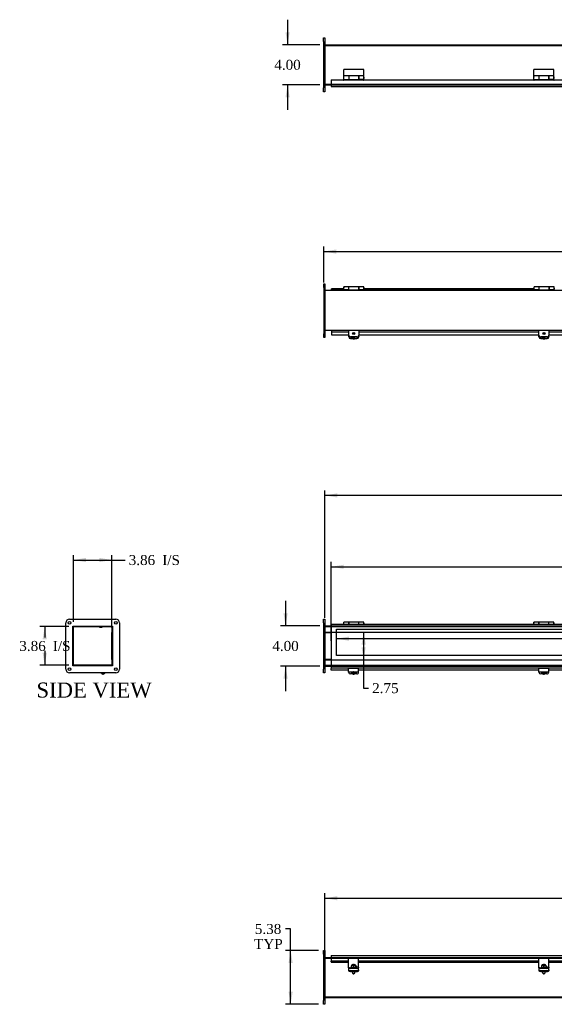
# Model space of a CAD drawing. Header units: inches. Extents: x 5 to 239, y 11 to 159.
# Tile 1 of 7: x 5 to 59, y 17 to 115. Entities that reach past the tile are written whole.
import ezdxf
from ezdxf.enums import TextEntityAlignment as Align
from ezdxf.lldxf.tags import DXFTag

# ---------------------------------------------------------------- set-up
doc = ezdxf.new("R2010")
doc.units = ezdxf.units.IN
doc.header["$MEASUREMENT"] = 0
for name, color, linetype in [('COM40176', 7, 'CONTINUOUS'), ('COM49238', 7, 'CONTINUOUS'), ('COM49239', 7, 'CONTINUOUS'), ('COM50014', 7, 'CONTINUOUS'), ('COM52631', 7, 'CONTINUOUS'), ('COM71012', 7, 'CONTINUOUS'), ('DEFAULT', 7, 'CONTINUOUS'), ('DV1_DEFAULT', 7, 'CONTINUOUS'), ('GSK11095', 7, 'CONTINUOUS'), ('HNG11000', 7, 'CONTINUOUS'), ('QLB30098', 7, 'CONTINUOUS'), ('SCS19419', 7, 'CONTINUOUS')]:
    doc.layers.add(name, color=color, linetype=linetype)
doc.styles.add('SEACAD_TIMES_NEW_ROMAN', font='times.ttf')
tags = doc.linetypes.add('HIDDEN2', pattern=[0.1875, 0.125, -0.0625]).pattern_tags.tags
tags[6:7] = [DXFTag(74, 4), DXFTag(75, 0), DXFTag(340, '0'), DXFTag(46, 0.0), DXFTag(50, 0.0), DXFTag(44, 0.0), DXFTag(45, 0.0)]
tags[4:5] = [DXFTag(74, 4), DXFTag(75, 0), DXFTag(340, '0'), DXFTag(46, 0.0), DXFTag(50, 0.0), DXFTag(44, 0.0), DXFTag(45, 0.0)]

# ---------------------------------------------------------------- blocks, each defined once
blk = doc.blocks.new('GDIMGGROUP')
at = {"layer": 'DEFAULT', "linetype": 'Continuous'}
for points in [[(31.733, 113.906), (31.942, 112.656), (32.15, 113.906)], [(31.733, 107.406), (32.15, 107.406), (31.942, 108.656)]]:
    blk.add_hatch(color=136, dxfattribs=at).paths.add_polyline_path(points)
at = {"layer": 'DEFAULT', "color": 136, "linetype": 'Continuous'}
for p, q in [((31.942, 115.156), (31.942, 112.656)), ((35.163, 112.656), (31.442, 112.656)), ((35.163, 108.656), (31.442, 108.656)), ((31.942, 108.656), (31.942, 106.156))]:
    blk.add_line(p, q, dxfattribs=at)
at = {"layer": 'DEFAULT', "color": 136, "linetype": 'Continuous', "style": 'SEACAD_TIMES_NEW_ROMAN'}
blk.add_text('4.00', height=1, dxfattribs=at).set_placement((30.615, 111.156), align=Align.TOP_LEFT)
blk = doc.blocks.new('GDIMGGROUP1')
at = {"layer": 'DEFAULT', "linetype": 'Continuous'}
for points in [[(31.533, 55.905), (31.742, 54.655), (31.95, 55.905)], [(31.533, 49.405), (31.95, 49.405), (31.742, 50.655)]]:
    blk.add_hatch(color=136, dxfattribs=at).paths.add_polyline_path(points)
at = {"layer": 'DEFAULT', "color": 136, "linetype": 'Continuous'}
for p, q in [((31.742, 57.155), (31.742, 54.655)), ((35.163, 54.655), (31.242, 54.655)), ((35.163, 50.655), (31.242, 50.655)), ((31.742, 50.655), (31.742, 48.155))]:
    blk.add_line(p, q, dxfattribs=at)
at = {"layer": 'DEFAULT', "color": 136, "linetype": 'Continuous', "style": 'SEACAD_TIMES_NEW_ROMAN'}
blk.add_text('4.00', height=1, dxfattribs=at).set_placement((30.415, 53.155), align=Align.TOP_LEFT)
blk = doc.blocks.new('GDIMGGROUP2')
at = {"layer": 'DEFAULT', "linetype": 'Continuous'}
blk.add_hatch(color=136, dxfattribs=at).paths.add_polyline_path([(36.913, 67.887), (35.663, 67.679), (36.913, 67.471)])
at = {"layer": 'DEFAULT', "color": 136, "linetype": 'Continuous'}
for p, q in [((35.663, 55.467), (35.663, 68.179)), ((93.102, 67.679), (35.663, 67.679))]:
    blk.add_line(p, q, dxfattribs=at)
blk = doc.blocks.new('GDIMGGROUP3')
at = {"layer": 'DEFAULT', "linetype": 'Continuous'}
blk.add_hatch(color=136, dxfattribs=at).paths.add_polyline_path([(37.554, 60.766), (36.304, 60.558), (37.554, 60.349)])
at = {"layer": 'DEFAULT', "color": 136, "linetype": 'Continuous'}
for p, q in [((36.304, 53.155), (36.304, 61.058)), ((36.304, 60.558), (93.09, 60.558))]:
    blk.add_line(p, q, dxfattribs=at)
blk = doc.blocks.new('GDIMGGROUP5')
at = {"layer": 'DEFAULT', "linetype": 'Continuous'}
for points in [[(7.473, 53.333), (7.89, 53.333), (7.682, 54.583)], [(7.473, 51.977), (7.682, 50.727), (7.89, 51.977)]]:
    blk.add_hatch(color=136, dxfattribs=at).paths.add_polyline_path(points)
at = {"layer": 'DEFAULT', "color": 136, "linetype": 'Continuous'}
for p, q in [((10.081, 54.583), (7.182, 54.583)), ((7.682, 54.583), (7.682, 53.505)), ((7.682, 52.155), (7.682, 50.727)), ((10.081, 50.727), (7.182, 50.727))]:
    blk.add_line(p, q, dxfattribs=at)
at = {"layer": 'DEFAULT', "color": 136, "linetype": 'Continuous', "style": 'SEACAD_TIMES_NEW_ROMAN'}
for s, p in [('3.86', (5.14, 53.155)), ('I/S', (8.494, 53.155))]:
    blk.add_text(s, height=1, dxfattribs=at).set_placement(p, align=Align.TOP_LEFT)
blk = doc.blocks.new('GDIMGGROUP7')
at = {"layer": 'DEFAULT', "linetype": 'Continuous'}
blk.add_hatch(color=136, dxfattribs=at).paths.add_polyline_path([(36.913, 27.685), (35.663, 27.476), (36.913, 27.268)])
at = {"layer": 'DEFAULT', "color": 136, "linetype": 'Continuous'}
for p, q in [((35.663, 20.08), (35.663, 27.976)), ((35.663, 27.476), (91.941, 27.476))]:
    blk.add_line(p, q, dxfattribs=at)
blk = doc.blocks.new('GDIMGGROUP8')
at = {"layer": 'DEFAULT', "linetype": 'Continuous'}
blk.add_hatch(color=136, dxfattribs=at).paths.add_polyline_path([(38.07, 53.176), (38.07, 53.593), (36.82, 53.385)])
at = {"layer": 'DEFAULT', "color": 136, "linetype": 'Continuous'}
blk.add_line((36.82, 53.385), (93.118, 53.385), dxfattribs=at)
blk = doc.blocks.new('GDIMGGROUP9')
at = {"layer": 'DEFAULT', "linetype": 'Continuous'}
for points in [[(39.747, 52.78), (39.539, 54.03), (39.33, 52.78)], [(39.747, 52.53), (39.33, 52.53), (39.539, 51.28)]]:
    blk.add_hatch(color=136, dxfattribs=at).paths.add_polyline_path(points)
at = {"layer": 'DEFAULT', "color": 136, "linetype": 'Continuous'}
for p, q in [((39.539, 54.03), (39.539, 48.446)), ((39.539, 48.446), (40.039, 48.446))]:
    blk.add_line(p, q, dxfattribs=at)
at = {"layer": 'DEFAULT', "color": 136, "linetype": 'Continuous', "style": 'SEACAD_TIMES_NEW_ROMAN'}
blk.add_text('2.75', height=1, dxfattribs=at).set_placement((40.389, 48.946), align=Align.TOP_LEFT)
blk = doc.blocks.new('GDIMGGROUP11')
at = {"layer": 'DEFAULT', "linetype": 'Continuous'}
for points in [[(32.04, 21.018), (32.456, 21.018), (32.248, 22.268)], [(32.04, 18.143), (32.248, 16.893), (32.456, 18.143)]]:
    blk.add_hatch(color=136, dxfattribs=at).paths.add_polyline_path(points)
at = {"layer": 'DEFAULT', "color": 136, "linetype": 'Continuous'}
for p, q in [((32.248, 24.412), (31.748, 24.412)), ((32.248, 16.893), (32.248, 24.412)), ((35.038, 22.268), (31.748, 22.268)), ((35.038, 16.893), (31.748, 16.893))]:
    blk.add_line(p, q, dxfattribs=at)
at = {"layer": 'DEFAULT', "color": 136, "linetype": 'Continuous', "style": 'SEACAD_TIMES_NEW_ROMAN'}
for s, p in [('5.38', (28.673, 24.912)), ('TYP', (28.602, 23.412))]:
    blk.add_text(s, height=1, dxfattribs=at).set_placement(p, align=Align.TOP_LEFT)
blk = doc.blocks.new('GDIMGGROUP12')
at = {"layer": 'DEFAULT', "linetype": 'Continuous'}
for points in [[(11.795, 61.441), (10.545, 61.232), (11.795, 61.024)], [(13.151, 61.441), (13.151, 61.024), (14.401, 61.232)]]:
    blk.add_hatch(color=136, dxfattribs=at).paths.add_polyline_path(points)
at = {"layer": 'DEFAULT', "color": 136, "linetype": 'Continuous'}
for p, q in [((10.545, 55.047), (10.545, 61.732)), ((10.545, 61.232), (15.222, 61.232)), ((14.401, 54.499), (14.401, 61.732)), ((15.222, 61.232), (15.722, 61.232))]:
    blk.add_line(p, q, dxfattribs=at)
at = {"layer": 'DEFAULT', "color": 136, "linetype": 'Continuous', "style": 'SEACAD_TIMES_NEW_ROMAN'}
for s, p in [('3.86', (16.072, 61.732)), ('I/S', (19.426, 61.732))]:
    blk.add_text(s, height=1, dxfattribs=at).set_placement(p, align=Align.TOP_LEFT)
blk = doc.blocks.new('GDIMGGROUP19')
at = {"layer": 'DEFAULT', "linetype": 'Continuous'}
blk.add_hatch(color=136, dxfattribs=at).paths.add_polyline_path([(36.804, 92.225), (35.554, 92.017), (36.804, 91.809)])
at = {"layer": 'DEFAULT', "color": 136, "linetype": 'Continuous'}
for p, q in [((35.554, 88.937), (35.554, 92.517)), ((35.554, 92.017), (93.118, 92.017))]:
    blk.add_line(p, q, dxfattribs=at)

msp = doc.modelspace()

# ---------------------------------------------------------------- linework, layer by layer
at = {"layer": 'COM40176', "color": 7, "linetype": 'Continuous'}
for p, q in [((38.054, 83.527), (38.054, 83.632)), ((38.054, 83.503), (38.054, 83.527)), ((39.054, 83.527), (39.054, 83.632)), ((39.054, 83.527), (39.054, 83.503)), ((57.054, 83.527), (57.054, 83.632)), ((57.054, 83.503), (57.054, 83.527)), ((58.054, 83.527), (58.054, 83.632)), ((58.054, 83.527), (58.054, 83.503)), ((38.242, 83.356), (38.866, 83.356)), ((38.242, 83.332), (38.866, 83.332)), ((38.631, 83.456), (38.35, 83.456)), ((57.242, 83.356), (57.866, 83.356)), ((57.242, 83.332), (57.866, 83.332)), ((57.631, 83.456), (57.35, 83.456)), ((38.038, 50.179), (38.038, 50.404)), ((39.038, 50.404), (38.038, 50.404)), ((38.038, 50.085), (38.038, 50.179)), ((39.038, 50.179), (39.038, 50.404)), ((39.038, 50.085), (39.038, 50.179)), ((57.038, 50.179), (57.038, 50.404)), ((58.038, 50.404), (57.038, 50.404)), ((57.038, 50.085), (57.038, 50.179)), ((58.038, 50.179), (58.038, 50.404)), ((58.038, 50.085), (58.038, 50.179)), ((13.37, 49.886), (13.408, 49.967)), ((13.422, 49.861), (13.37, 49.886)), ((13.471, 49.967), (13.422, 49.861)), ((38.038, 50.032), (38.038, 50.085)), ((38.038, 50.085), (39.038, 50.085)), ((38.428, 49.861), (38.226, 49.861)), ((38.85, 49.861), (38.647, 49.861)), ((39.038, 50.032), (39.038, 50.085)), ((57.038, 50.032), (57.038, 50.085)), ((57.038, 50.085), (58.038, 50.085)), ((57.428, 49.861), (57.226, 49.861)), ((57.85, 49.861), (57.647, 49.861)), ((58.038, 50.032), (58.038, 50.085)), ((38.038, 21.375), (38.038, 21.498)), ((39.038, 21.498), (38.038, 21.498)), ((38.038, 20.795), (38.038, 21.375)), ((38.038, 20.757), (38.038, 20.795)), ((38.038, 20.608), (38.038, 20.757)), ((39.038, 21.375), (39.038, 21.498)), ((39.038, 20.795), (39.038, 21.375)), ((39.038, 20.757), (39.038, 20.795)), ((39.038, 20.608), (39.038, 20.757)), ((57.038, 21.375), (57.038, 21.498)), ((58.038, 21.498), (57.038, 21.498)), ((57.038, 20.795), (57.038, 21.375)), ((57.038, 20.757), (57.038, 20.795)), ((57.038, 20.608), (57.038, 20.757)), ((58.038, 21.375), (58.038, 21.498)), ((58.038, 20.795), (58.038, 21.375)), ((58.038, 20.757), (58.038, 20.795)), ((58.038, 20.608), (58.038, 20.757)), ((38.038, 20.557), (38.038, 20.608)), ((38.85, 20.529), (38.226, 20.529)), ((38.85, 20.477), (38.226, 20.477)), ((38.71, 20.575), (38.741, 20.575)), ((39.038, 20.608), (39.038, 20.557)), ((57.038, 20.557), (57.038, 20.608)), ((57.85, 20.529), (57.226, 20.529)), ((57.85, 20.477), (57.226, 20.477)), ((57.71, 20.575), (57.741, 20.575)), ((58.038, 20.608), (58.038, 20.557))]:
    msp.add_line(p, q, dxfattribs=at)
for centre, major_axis, ratio, start_param, end_param in [((38.242, 83.527), (-0.188, 0), 0.906308, 0, 1.570796), ((38.866, 83.527), (-0.188, 0), 0.906308, 1.570796, 3.141593), ((57.242, 83.527), (-0.188, 0), 0.906308, 0, 1.570796), ((57.866, 83.527), (-0.188, 0), 0.906308, 1.570796, 3.141593), ((38.242, 83.503), (0.188, 0), 0.906308, 3.141593, 4.712389), ((38.35, 83.583), (0.14, 0), 0.906308, 4.393647, 4.712389), ((38.631, 83.583), (-0.14, 0), 0.906308, 1.570796, 1.889538), ((38.866, 83.503), (0.188, 0), 0.906308, 4.712389, 6.283185), ((57.242, 83.503), (0.188, 0), 0.906308, 3.141593, 4.712389), ((57.35, 83.583), (0.14, 0), 0.906308, 4.393647, 4.712389), ((57.631, 83.583), (-0.14, 0), 0.906308, 1.570796, 1.889538), ((57.866, 83.503), (0.188, 0), 0.906308, 4.712389, 6.283185), ((38.226, 50.032), (-0.188, 0), 0.906308, 0, 1.570796), ((38.741, 50.088), (-0.141, 0), 0.906308, 1.64793, 3.121159), ((38.741, 50.112), (-0.141, 0), 0.906308, 1.73251, 2.930417), ((38.85, 50.032), (-0.188, 0), 0.906308, 1.570796, 3.141593), ((57.226, 50.032), (-0.188, 0), 0.906308, 0, 1.570796), ((57.741, 50.088), (-0.14, 0), 0.906308, 1.64793, 3.121159), ((57.741, 50.112), (-0.14, 0), 0.906308, 1.73251, 2.930417), ((57.85, 50.032), (-0.188, 0), 0.906308, 1.570796, 3.141593), ((38.741, 20.635), (-0.141, 0), 0.422618, 1.570796, 4.452234), ((38.741, 20.583), (-0.141, 0), 0.422618, 3.591638, 4.468206), ((57.741, 20.635), (-0.14, 0), 0.422618, 1.570796, 4.452234), ((57.741, 20.583), (-0.14, 0), 0.422618, 3.591638, 4.468206), ((38.226, 20.608), (-0.188, 0), 0.422618, 0, 1.570796), ((38.226, 20.557), (0.188, 0), 0.422618, 3.141593, 4.712389), ((38.85, 20.608), (-0.188, 0), 0.422618, 1.570796, 3.141593), ((38.85, 20.557), (0.188, 0), 0.422618, 4.712389, 6.283185), ((57.226, 20.608), (-0.188, 0), 0.422618, 0, 1.570796), ((57.226, 20.557), (0.188, 0), 0.422618, 3.141593, 4.712389), ((57.85, 20.608), (-0.188, 0), 0.422618, 1.570796, 3.141593), ((57.85, 20.557), (0.188, 0), 0.422618, 4.712389, 6.283185)]:
    msp.add_ellipse(centre, major_axis=major_axis, ratio=ratio, start_param=start_param, end_param=end_param, dxfattribs=at)
at = {"layer": 'COM49238', "color": 7, "linetype": 'Continuous'}
for p, q in [((35.663, 112.656), (155.413, 112.656)), ((35.663, 108.656), (36.304, 108.656)), ((155.429, 88.125), (35.679, 88.125)), ((155.429, 84.125), (35.679, 84.125)), ((10.545, 50.763), (10.545, 54.547)), ((10.581, 54.583), (14.365, 54.583)), ((14.401, 54.547), (14.401, 54.03)), ((35.663, 54.655), (36.304, 54.655)), ((14.401, 54.03), (14.442, 54.03)), ((35.663, 54.03), (36.304, 54.03)), ((14.401, 51.28), (14.401, 50.763)), ((14.401, 51.28), (14.442, 51.28)), ((35.663, 51.28), (36.304, 51.28)), ((14.365, 50.727), (10.581, 50.727)), ((35.663, 50.655), (36.304, 50.655)), ((35.663, 21.58), (36.304, 21.58)), ((35.663, 17.58), (155.413, 17.58))]:
    msp.add_line(p, q, dxfattribs=at)
at = {"layer": 'COM49238', "color": 7, "linetype": 'HIDDEN2'}
for p, q in [((35.663, 112.584), (155.413, 112.584)), ((35.663, 108.728), (155.413, 108.728)), ((36.304, 108.656), (154.772, 108.656)), ((35.663, 54.583), (155.413, 54.583)), ((36.304, 54.655), (154.772, 54.655)), ((36.304, 54.03), (154.772, 54.03)), ((36.304, 51.28), (154.772, 51.28)), ((35.663, 50.727), (155.413, 50.727)), ((36.304, 50.655), (154.772, 50.655)), ((35.663, 21.508), (155.413, 21.508)), ((36.304, 21.58), (154.772, 21.58)), ((35.663, 17.652), (155.413, 17.652))]:
    msp.add_line(p, q, dxfattribs=at)
at = {"layer": 'COM49238', "color": 7, "linetype": 'Continuous'}
for centre, start, end in [((10.581, 54.547), 90, 180), ((14.365, 54.547), 0, 90), ((10.581, 50.763), 180, 270), ((14.365, 50.763), 270, 0)]:
    msp.add_arc(centre, 0.036, start, end, dxfattribs=at)
at = {"layer": 'COM49239', "color": 7, "linetype": 'Continuous'}
for p, q in [((36.304, 109.14), (36.304, 108.592)), ((36.304, 109.14), (37.524, 109.14)), ((37.584, 109.14), (39.524, 109.14)), ((39.584, 109.14), (56.518, 109.14)), ((56.578, 109.14), (58.518, 109.14)), ((58.578, 109.14), (75.513, 109.14)), ((36.304, 108.592), (36.304, 108.484)), ((36.304, 108.484), (154.772, 108.484)), ((36.32, 88.241), (36.32, 88.313)), ((37.54, 88.313), (36.32, 88.313)), ((37.54, 88.241), (36.32, 88.241)), ((37.545, 88.313), (37.54, 88.313)), ((37.54, 88.313), (37.54, 88.241)), ((37.57, 88.241), (37.54, 88.241)), ((39.6, 88.241), (39.57, 88.241)), ((39.6, 88.313), (39.595, 88.313)), ((39.6, 88.241), (39.6, 88.313)), ((56.534, 88.313), (39.6, 88.313)), ((56.534, 88.241), (39.6, 88.241)), ((56.539, 88.313), (56.534, 88.313)), ((56.534, 88.313), (56.534, 88.241)), ((56.564, 88.241), (56.534, 88.241)), ((58.594, 88.241), (58.564, 88.241)), ((58.594, 88.313), (58.589, 88.313)), ((36.32, 84.01), (38.054, 84.01)), ((36.32, 84.01), (36.32, 83.876)), ((36.32, 83.876), (36.32, 83.702)), ((36.32, 83.702), (38.054, 83.702)), ((39.054, 84.01), (57.054, 84.01)), ((39.054, 83.702), (57.054, 83.702)), ((58.054, 84.01), (76.054, 84.01)), ((58.054, 83.702), (76.054, 83.702)), ((36.304, 54.842), (36.304, 54.734)), ((36.304, 54.842), (154.772, 54.842)), ((36.304, 54.734), (36.304, 50.575)), ((36.304, 50.575), (36.304, 50.467)), ((36.304, 50.467), (154.772, 50.467)), ((36.304, 50.467), (36.304, 50.422)), ((36.304, 50.249), (36.304, 50.422)), ((36.304, 50.231), (36.304, 50.249)), ((38.038, 50.249), (36.304, 50.249)), ((38.038, 50.231), (36.304, 50.231)), ((57.038, 50.249), (39.038, 50.249)), ((57.038, 50.231), (39.038, 50.231)), ((76.038, 50.249), (58.038, 50.249)), ((76.038, 50.231), (58.038, 50.231)), ((36.304, 21.752), (36.304, 21.644)), ((36.304, 21.752), (154.772, 21.752)), ((36.304, 21.644), (36.304, 21.213)), ((36.304, 21.143), (36.304, 21.213)), ((38.038, 21.213), (36.304, 21.213)), ((36.304, 21.143), (36.304, 21.099)), ((38.038, 21.143), (36.304, 21.143)), ((36.304, 21.099), (36.304, 21.096)), ((36.304, 21.096), (38.038, 21.096)), ((57.038, 21.213), (39.038, 21.213)), ((57.038, 21.143), (39.038, 21.143)), ((39.038, 21.096), (57.038, 21.096)), ((76.038, 21.213), (58.038, 21.213)), ((76.038, 21.143), (58.038, 21.143)), ((58.038, 21.096), (76.038, 21.096))]:
    msp.add_line(p, q, dxfattribs=at)
for centre in [(37.554, 109.14), (39.554, 109.14), (56.548, 109.14), (58.548, 109.14)]:
    msp.add_arc(centre, 0.03, 180, 0, dxfattribs=at)
at = {"layer": 'COM50014', "color": 7, "linetype": 'Continuous'}
for p, q in [((14.401, 51.311), (14.401, 53.999)), ((14.442, 53.999), (14.401, 53.999)), ((35.663, 53.999), (36.304, 53.999)), ((14.442, 51.311), (14.401, 51.311)), ((36.304, 51.311), (35.663, 51.311))]:
    msp.add_line(p, q, dxfattribs=at)
at = {"layer": 'COM52631', "color": 7, "linetype": 'Continuous'}
for p, q in [((38.054, 84.043), (38.054, 84.125)), ((38.054, 83.673), (38.054, 84.043)), ((38.054, 83.632), (38.054, 83.673)), ((39.054, 84.125), (39.054, 84.043)), ((39.054, 84.043), (39.054, 83.673)), ((39.054, 83.632), (39.054, 83.673)), ((57.054, 84.043), (57.054, 84.125)), ((57.054, 83.673), (57.054, 84.043)), ((57.054, 83.632), (57.054, 83.673)), ((58.054, 84.125), (58.054, 84.043)), ((58.054, 84.043), (58.054, 83.673)), ((58.054, 83.632), (58.054, 83.673)), ((38.866, 83.502), (38.242, 83.502)), ((38.866, 83.462), (38.242, 83.462)), ((57.866, 83.502), (57.242, 83.502)), ((57.866, 83.462), (57.242, 83.462)), ((38.764, 49.991), (38.785, 49.991)), ((57.764, 49.991), (57.785, 49.991)), ((38.038, 20.546), (38.038, 20.557)), ((38.038, 20.546), (38.038, 20.503)), ((38.038, 20.503), (38.038, 20.33)), ((38.038, 20.33), (38.038, 20.244)), ((38.226, 20.251), (38.85, 20.251)), ((38.226, 20.165), (38.85, 20.165)), ((39.038, 20.557), (39.038, 20.546)), ((39.038, 20.503), (39.038, 20.546)), ((39.038, 20.33), (39.038, 20.503)), ((39.038, 20.33), (39.038, 20.244)), ((57.038, 20.546), (57.038, 20.557)), ((57.038, 20.546), (57.038, 20.503)), ((57.038, 20.503), (57.038, 20.33)), ((57.038, 20.33), (57.038, 20.244)), ((57.226, 20.251), (57.85, 20.251)), ((57.226, 20.165), (57.85, 20.165)), ((58.038, 20.557), (58.038, 20.546)), ((58.038, 20.503), (58.038, 20.546)), ((58.038, 20.33), (58.038, 20.503)), ((58.038, 20.33), (58.038, 20.244))]:
    msp.add_line(p, q, dxfattribs=at)
for centre, major_axis, ratio, start_param, end_param in [((38.242, 83.673), (0.188, 0), 0.906308, 3.141593, 4.712389), ((38.242, 83.632), (0.188, 0), 0.906308, 3.141593, 4.712389), ((38.866, 83.673), (0.188, 0), 0.906308, 4.712389, 6.283185), ((38.866, 83.632), (0.188, 0), 0.906308, 4.712389, 6.283185), ((57.242, 83.673), (0.188, 0), 0.906308, 3.141593, 4.712389), ((57.242, 83.632), (0.188, 0), 0.906308, 3.141593, 4.712389), ((57.866, 83.673), (0.188, 0), 0.906308, 4.712389, 6.283185), ((57.866, 83.632), (0.188, 0), 0.906308, 4.712389, 6.283185), ((38.226, 20.33), (-0.188, 0), 0.422618, 0, 1.570796), ((38.226, 20.244), (-0.188, 0), 0.422618, 0, 1.570796), ((38.85, 20.33), (-0.188, 0), 0.422618, 1.570796, 3.141593), ((38.85, 20.244), (-0.188, 0), 0.422618, 1.570796, 3.141593), ((57.226, 20.33), (-0.188, 0), 0.422618, 0, 1.570796), ((57.226, 20.244), (-0.188, 0), 0.422618, 0, 1.570796), ((57.85, 20.33), (-0.188, 0), 0.422618, 1.570796, 3.141593), ((57.85, 20.244), (-0.188, 0), 0.422618, 1.570796, 3.141593)]:
    msp.add_ellipse(centre, major_axis=major_axis, ratio=ratio, start_param=start_param, end_param=end_param, dxfattribs=at)
at = {"layer": 'COM71012', "color": 7, "linetype": 'Continuous'}
for p, q in [((35.538, 113.343), (35.663, 113.343)), ((35.538, 112.968), (35.538, 113.343)), ((35.663, 113.343), (35.663, 112.968)), ((35.538, 112.968), (35.538, 108.343)), ((35.663, 112.968), (35.663, 108.343)), ((35.538, 107.968), (35.538, 108.343)), ((35.663, 108.343), (35.663, 107.968)), ((35.663, 107.968), (35.538, 107.968)), ((35.554, 88.812), (35.679, 88.812)), ((35.554, 88.437), (35.554, 88.812)), ((35.554, 88.437), (35.554, 83.812)), ((35.679, 88.812), (35.679, 88.437)), ((35.679, 88.437), (35.679, 83.812)), ((35.554, 83.437), (35.554, 83.812)), ((35.679, 83.812), (35.679, 83.437)), ((35.679, 83.437), (35.554, 83.437)), ((10.161, 55.342), (14.786, 55.342)), ((35.538, 54.967), (35.538, 55.342)), ((35.538, 55.342), (35.663, 55.342)), ((35.663, 55.342), (35.663, 54.967)), ((9.786, 50.342), (9.786, 54.967)), ((10.505, 50.686), (10.505, 54.623)), ((10.505, 54.623), (14.442, 54.623)), ((14.442, 54.623), (14.442, 50.686)), ((15.161, 54.967), (15.161, 50.342)), ((35.538, 54.967), (35.538, 50.342)), ((35.663, 54.967), (35.663, 50.342)), ((14.442, 50.686), (10.505, 50.686)), ((35.538, 49.967), (35.538, 50.342)), ((35.663, 50.342), (35.663, 49.967)), ((14.786, 49.967), (10.161, 49.967)), ((35.663, 49.967), (35.538, 49.967)), ((35.538, 21.893), (35.538, 22.268)), ((35.538, 22.268), (35.663, 22.268)), ((35.538, 21.893), (35.538, 17.268)), ((35.663, 22.268), (35.663, 21.893)), ((35.663, 21.893), (35.663, 17.268)), ((35.538, 16.893), (35.538, 17.268)), ((35.663, 16.893), (35.538, 16.893)), ((35.663, 17.268), (35.663, 16.893))]:
    msp.add_line(p, q, dxfattribs=at)
for centre in [(10.161, 54.967), (14.786, 54.967), (10.161, 50.342), (14.786, 50.342)]:
    msp.add_circle(centre, 0.141, dxfattribs=at)
for centre, start, end in [((10.161, 54.967), 90, 180), ((14.786, 54.967), 0, 90), ((10.161, 50.342), 180, 270), ((14.786, 50.342), 270, 0)]:
    msp.add_arc(centre, 0.375, start, end, dxfattribs=at)
at = {"layer": 'DV1_DEFAULT', "color": 7, "linetype": 'HIDDEN2'}
for p, q in [((36.82, 54.341), (154.288, 54.341)), ((36.82, 51.717), (36.82, 54.341)), ((154.288, 51.717), (36.82, 51.717))]:
    msp.add_line(p, q, dxfattribs=at)
at = {"layer": 'GSK11095', "color": 7, "linetype": 'Continuous'}
for p, q in [((36.32, 88.241), (36.32, 88.241)), ((36.32, 88.241), (36.32, 88.125)), ((36.32, 88.241), (36.32, 88.241)), ((36.32, 84.125), (36.32, 84.01)), ((36.32, 84.01), (36.32, 84.01)), ((36.32, 84.01), (36.32, 84.01)), ((14.385, 54.576), (14.385, 54.02)), ((14.385, 54.02), (14.442, 54.02)), ((14.385, 54.02), (14.442, 54.02)), ((14.385, 54.02), (14.385, 54.02)), ((14.385, 54.02), (14.385, 51.27)), ((14.442, 51.289), (14.385, 51.289)), ((14.385, 51.289), (14.385, 50.733)), ((14.385, 51.27), (14.401, 51.27)), ((14.385, 51.27), (14.385, 51.27))]:
    msp.add_line(p, q, dxfattribs=at)
at = {"layer": 'HNG11000', "color": 7, "linetype": 'Continuous'}
for p, q in [((37.554, 109.538), (37.554, 110.182)), ((39.554, 110.182), (37.554, 110.182)), ((39.554, 109.538), (39.554, 110.182)), ((56.548, 109.538), (56.548, 110.182)), ((58.548, 110.182), (56.548, 110.182)), ((58.548, 109.538), (58.548, 110.182)), ((37.529, 109.409), (37.529, 109.329)), ((37.554, 109.201), (37.554, 109.538)), ((38.054, 109.538), (37.554, 109.538)), ((37.554, 109.201), (38.054, 109.201)), ((37.554, 109.11), (37.554, 109.181)), ((37.554, 109.181), (38.059, 109.181)), ((38.054, 109.547), (38.054, 109.538)), ((39.054, 109.547), (38.054, 109.547)), ((38.054, 109.538), (38.054, 109.201)), ((38.059, 109.459), (38.054, 109.459)), ((38.054, 109.279), (38.059, 109.279)), ((38.059, 109.538), (38.059, 109.201)), ((39.049, 109.538), (38.059, 109.538)), ((38.059, 109.201), (38.059, 109.181)), ((38.059, 109.201), (39.049, 109.201)), ((39.049, 109.538), (39.049, 109.201)), ((39.054, 109.459), (39.049, 109.459)), ((39.049, 109.279), (39.054, 109.279)), ((39.049, 109.201), (39.049, 109.181)), ((39.554, 109.181), (39.049, 109.181)), ((39.054, 109.538), (39.054, 109.547)), ((39.054, 109.201), (39.054, 109.538)), ((39.554, 109.538), (39.054, 109.538)), ((39.054, 109.201), (39.554, 109.201)), ((39.554, 109.201), (39.554, 109.538)), ((39.554, 109.11), (39.554, 109.181)), ((39.579, 109.329), (39.579, 109.409)), ((56.523, 109.409), (56.523, 109.329)), ((56.548, 109.201), (56.548, 109.538)), ((57.048, 109.538), (56.548, 109.538)), ((56.548, 109.201), (57.048, 109.201)), ((56.548, 109.11), (56.548, 109.181)), ((56.548, 109.181), (57.053, 109.181)), ((57.048, 109.547), (57.048, 109.538)), ((58.048, 109.547), (57.048, 109.547)), ((57.048, 109.538), (57.048, 109.201)), ((57.053, 109.459), (57.048, 109.459)), ((57.048, 109.279), (57.053, 109.279)), ((57.053, 109.538), (57.053, 109.201)), ((58.043, 109.538), (57.053, 109.538)), ((57.053, 109.201), (57.053, 109.181)), ((57.053, 109.201), (58.043, 109.201)), ((58.043, 109.538), (58.043, 109.201)), ((58.048, 109.459), (58.043, 109.459)), ((58.043, 109.279), (58.048, 109.279)), ((58.043, 109.201), (58.043, 109.181)), ((58.548, 109.181), (58.043, 109.181)), ((58.048, 109.538), (58.048, 109.547)), ((58.048, 109.201), (58.048, 109.538)), ((58.548, 109.538), (58.048, 109.538)), ((58.048, 109.201), (58.548, 109.201)), ((58.548, 109.201), (58.548, 109.538)), ((58.548, 109.11), (58.548, 109.181)), ((58.573, 109.329), (58.573, 109.409)), ((37.57, 88.245), (37.57, 88.504)), ((38.07, 88.504), (37.57, 88.504)), ((38.07, 88.245), (38.07, 88.504)), ((38.075, 88.2), (38.075, 88.504)), ((39.065, 88.504), (38.075, 88.504)), ((39.065, 88.2), (39.065, 88.504)), ((39.07, 88.504), (39.07, 88.245)), ((39.57, 88.504), (39.07, 88.504)), ((39.57, 88.245), (39.57, 88.504)), ((56.564, 88.245), (56.564, 88.504)), ((57.064, 88.504), (56.564, 88.504)), ((57.064, 88.245), (57.064, 88.504)), ((57.069, 88.2), (57.069, 88.504)), ((58.059, 88.504), (57.069, 88.504)), ((58.059, 88.2), (58.059, 88.504)), ((58.064, 88.504), (58.064, 88.245)), ((58.564, 88.504), (58.064, 88.504)), ((58.564, 88.245), (58.564, 88.504)), ((37.545, 88.295), (37.545, 88.375)), ((37.57, 88.245), (37.57, 88.2)), ((37.57, 88.245), (38.07, 88.245)), ((37.57, 88.2), (37.57, 88.125)), ((37.57, 88.2), (39.57, 88.2)), ((37.595, 88.245), (38.075, 88.245)), ((38.075, 88.425), (38.07, 88.425)), ((38.07, 88.245), (38.07, 88.2)), ((38.07, 88.241), (38.075, 88.241)), ((39.07, 88.425), (39.065, 88.425)), ((39.065, 88.245), (39.545, 88.245)), ((39.07, 88.241), (39.065, 88.241)), ((39.07, 88.245), (39.57, 88.245)), ((39.07, 88.2), (39.07, 88.245)), ((39.57, 88.245), (39.57, 88.2)), ((39.57, 88.2), (39.57, 88.125)), ((39.595, 88.375), (39.595, 88.295)), ((56.539, 88.295), (56.539, 88.375)), ((56.564, 88.245), (56.564, 88.2)), ((56.564, 88.245), (57.064, 88.245)), ((56.564, 88.2), (56.564, 88.125)), ((56.564, 88.2), (58.564, 88.2)), ((56.589, 88.245), (57.069, 88.245)), ((57.069, 88.425), (57.064, 88.425)), ((57.064, 88.245), (57.064, 88.2)), ((57.064, 88.241), (57.069, 88.241)), ((58.064, 88.425), (58.059, 88.425)), ((58.059, 88.245), (58.539, 88.245)), ((58.064, 88.241), (58.059, 88.241)), ((58.064, 88.245), (58.564, 88.245)), ((58.064, 88.2), (58.064, 88.245)), ((58.564, 88.245), (58.564, 88.2)), ((58.564, 88.2), (58.564, 88.125)), ((58.589, 88.375), (58.589, 88.295)), ((37.554, 54.842), (37.554, 55.033)), ((38.054, 55.033), (37.554, 55.033)), ((38.054, 55.033), (38.054, 54.842)), ((38.059, 54.842), (38.059, 55.033)), ((39.049, 55.033), (38.059, 55.033)), ((39.049, 54.842), (39.049, 55.033)), ((39.054, 54.842), (39.054, 55.033)), ((39.554, 55.033), (39.054, 55.033)), ((39.554, 54.842), (39.554, 55.033)), ((56.548, 54.842), (56.548, 55.033)), ((57.048, 55.033), (56.548, 55.033)), ((57.048, 55.033), (57.048, 54.842)), ((57.053, 54.842), (57.053, 55.033)), ((58.043, 55.033), (57.053, 55.033)), ((58.043, 54.842), (58.043, 55.033)), ((58.048, 54.842), (58.048, 55.033)), ((58.548, 55.033), (58.048, 55.033)), ((58.548, 54.842), (58.548, 55.033)), ((37.529, 54.904), (37.529, 54.842)), ((38.059, 54.954), (38.054, 54.954)), ((39.054, 54.954), (39.049, 54.954)), ((39.579, 54.842), (39.579, 54.904)), ((56.523, 54.904), (56.523, 54.842)), ((57.053, 54.954), (57.048, 54.954)), ((58.048, 54.954), (58.043, 54.954)), ((58.573, 54.842), (58.573, 54.904))]:
    msp.add_line(p, q, dxfattribs=at)
for centre, start, end in [((37.579, 109.409), 120, 180), ((37.579, 109.329), 180, 240), ((39.529, 109.409), 0, 60), ((39.529, 109.329), 300, 0), ((56.573, 109.409), 120, 180), ((56.573, 109.329), 180, 240), ((58.523, 109.409), 0, 60), ((58.523, 109.329), 300, 0), ((37.595, 88.375), 120, 180), ((37.595, 88.295), 180, 240), ((37.595, 88.295), 265.04284, 270), ((39.545, 88.295), 270, 274.95716), ((39.545, 88.375), 0, 60), ((39.545, 88.295), 300, 0), ((56.589, 88.375), 120, 180), ((56.589, 88.295), 180, 240), ((56.589, 88.295), 265.04284, 270), ((58.539, 88.295), 270, 274.95716), ((58.539, 88.375), 0, 60), ((58.539, 88.295), 300, 0), ((37.579, 54.904), 120, 180), ((39.529, 54.904), 0, 60), ((56.573, 54.904), 120, 180), ((58.523, 54.904), 0, 60)]:
    msp.add_arc(centre, 0.05, start, end, dxfattribs=at)
at = {"layer": 'QLB30098', "color": 7, "linetype": 'Continuous'}
for p, q in [((11.901, 54.553), (11.901, 54.583)), ((12.276, 54.553), (11.901, 54.553)), ((14.026, 54.553), (12.276, 54.553)), ((13.17, 54.543), (13.17, 54.553)), ((13.17, 54.543), (13.184, 54.543)), ((13.184, 54.553), (13.184, 54.541)), ((13.184, 54.543), (13.42, 54.543)), ((13.188, 54.543), (13.188, 54.541)), ((13.265, 54.543), (13.265, 54.541)), ((13.394, 54.541), (13.394, 54.543)), ((13.42, 54.541), (13.42, 54.553)), ((14.385, 54.553), (14.026, 54.553))]:
    msp.add_line(p, q, dxfattribs=at)
at = {"layer": 'SCS19419', "color": 7, "linetype": 'Continuous'}
for p, q in [((13.449, 49.86), (13.476, 49.847)), ((13.52, 49.836), (13.521, 49.837)), ((13.664, 49.967), (13.637, 49.91)), ((38.298, 50.077), (38.298, 50.065)), ((38.414, 50.046), (38.414, 49.982)), ((38.423, 50.046), (38.414, 50.046)), ((38.414, 50.014), (38.481, 50.014)), ((38.414, 49.982), (38.423, 49.982)), ((38.479, 50.046), (38.423, 50.046)), ((38.423, 49.982), (38.479, 49.982)), ((38.464, 50.046), (38.464, 50.025)), ((38.514, 50.044), (38.464, 50.044)), ((38.464, 50.025), (38.514, 50.025)), ((38.479, 50.046), (38.504, 50.068)), ((38.479, 49.982), (38.479, 50.01)), ((38.504, 49.96), (38.479, 49.982)), ((38.504, 50.085), (38.504, 50.068)), ((38.514, 50.07), (38.504, 50.07)), ((38.504, 49.987), (38.504, 49.96)), ((38.504, 49.96), (38.504, 49.91)), ((38.504, 49.91), (38.504, 49.838)), ((38.514, 50.085), (38.514, 50.07)), ((38.514, 50.044), (38.514, 50.025)), ((38.514, 50.025), (38.514, 49.979)), ((38.564, 49.998), (38.514, 49.998)), ((38.514, 49.979), (38.564, 49.979)), ((38.564, 50.07), (38.564, 50.085)), ((38.574, 50.07), (38.564, 50.07)), ((38.564, 50.044), (38.564, 50.025)), ((38.614, 50.044), (38.564, 50.044)), ((38.564, 50.025), (38.614, 50.025)), ((38.564, 49.991), (38.564, 50.025)), ((38.564, 49.991), (38.564, 49.991)), ((38.564, 49.979), (38.564, 49.991)), ((38.574, 50.068), (38.574, 50.085)), ((38.574, 50.068), (38.599, 50.046)), ((38.574, 49.96), (38.574, 49.987)), ((38.599, 49.982), (38.574, 49.96)), ((38.574, 49.91), (38.574, 49.96)), ((38.574, 49.839), (38.574, 49.91)), ((38.598, 50.014), (38.664, 50.014)), ((38.652, 50.046), (38.599, 50.046)), ((38.599, 50.01), (38.599, 49.982)), ((38.599, 49.982), (38.652, 49.982)), ((38.614, 50.025), (38.614, 50.046)), ((38.664, 50.046), (38.652, 50.046)), ((38.652, 49.982), (38.664, 49.983)), ((38.664, 49.983), (38.664, 50.046)), ((38.778, 50.065), (38.778, 50.077)), ((57.298, 50.077), (57.298, 50.065)), ((57.414, 50.046), (57.414, 49.982)), ((57.423, 50.046), (57.414, 50.046)), ((57.414, 50.014), (57.481, 50.014)), ((57.414, 49.982), (57.423, 49.982)), ((57.479, 50.046), (57.423, 50.046)), ((57.423, 49.982), (57.479, 49.982)), ((57.464, 50.046), (57.464, 50.025)), ((57.514, 50.044), (57.464, 50.044)), ((57.464, 50.025), (57.514, 50.025)), ((57.479, 50.046), (57.504, 50.068)), ((57.479, 49.982), (57.479, 50.01)), ((57.504, 49.96), (57.479, 49.982)), ((57.504, 50.085), (57.504, 50.068)), ((57.514, 50.07), (57.504, 50.07)), ((57.504, 49.987), (57.504, 49.96)), ((57.504, 49.96), (57.504, 49.91)), ((57.504, 49.91), (57.504, 49.838)), ((57.514, 50.085), (57.514, 50.07)), ((57.514, 50.044), (57.514, 50.025)), ((57.514, 50.025), (57.514, 49.979)), ((57.564, 49.998), (57.514, 49.998)), ((57.514, 49.979), (57.564, 49.979)), ((57.564, 50.07), (57.564, 50.085)), ((57.574, 50.07), (57.564, 50.07)), ((57.564, 50.044), (57.564, 50.025)), ((57.614, 50.044), (57.564, 50.044)), ((57.564, 50.025), (57.614, 50.025)), ((57.564, 49.991), (57.564, 50.025)), ((57.564, 49.991), (57.564, 49.991)), ((57.564, 49.979), (57.564, 49.991)), ((57.574, 50.068), (57.574, 50.085)), ((57.574, 50.068), (57.599, 50.046)), ((57.574, 49.96), (57.574, 49.987)), ((57.599, 49.982), (57.574, 49.96)), ((57.574, 49.91), (57.574, 49.96)), ((57.574, 49.839), (57.574, 49.91)), ((57.598, 50.014), (57.664, 50.014)), ((57.652, 50.046), (57.599, 50.046)), ((57.599, 50.01), (57.599, 49.982)), ((57.599, 49.982), (57.652, 49.982)), ((57.614, 50.025), (57.614, 50.046)), ((57.664, 50.046), (57.652, 50.046)), ((57.652, 49.982), (57.664, 49.983)), ((57.664, 49.983), (57.664, 50.046)), ((57.778, 50.065), (57.778, 50.077)), ((38.298, 20.684), (38.298, 20.657)), ((38.414, 20.808), (38.414, 20.778)), ((38.423, 20.808), (38.414, 20.808)), ((38.414, 20.778), (38.423, 20.778)), ((38.479, 20.808), (38.423, 20.808)), ((38.423, 20.778), (38.479, 20.778)), ((38.479, 20.808), (38.504, 20.819)), ((38.479, 20.778), (38.479, 20.808)), ((38.504, 20.768), (38.479, 20.778)), ((38.504, 20.842), (38.504, 20.854)), ((38.504, 20.842), (38.504, 20.819)), ((38.504, 20.819), (38.504, 20.768)), ((38.504, 20.768), (38.504, 20.744)), ((38.504, 20.744), (38.504, 20.64)), ((38.514, 20.736), (38.504, 20.736)), ((38.504, 20.715), (38.514, 20.715)), ((38.514, 20.758), (38.514, 20.736)), ((38.564, 20.758), (38.514, 20.758)), ((38.514, 20.715), (38.514, 20.736)), ((38.514, 20.717), (38.564, 20.717)), ((38.514, 20.715), (38.514, 20.694)), ((38.514, 20.694), (38.564, 20.694)), ((38.564, 20.751), (38.564, 20.758)), ((38.564, 20.751), (38.564, 20.751)), ((38.564, 20.736), (38.564, 20.751)), ((38.574, 20.736), (38.564, 20.736)), ((38.564, 20.715), (38.564, 20.736)), ((38.564, 20.715), (38.574, 20.715)), ((38.564, 20.7), (38.564, 20.715)), ((38.564, 20.694), (38.564, 20.7)), ((38.574, 20.853), (38.574, 20.841)), ((38.574, 20.819), (38.574, 20.841)), ((38.574, 20.768), (38.574, 20.819)), ((38.574, 20.819), (38.599, 20.808)), ((38.599, 20.778), (38.574, 20.768)), ((38.574, 20.745), (38.574, 20.768)), ((38.574, 20.64), (38.574, 20.745)), ((38.652, 20.808), (38.599, 20.808)), ((38.599, 20.808), (38.599, 20.778)), ((38.599, 20.778), (38.652, 20.778)), ((38.664, 20.807), (38.652, 20.808)), ((38.652, 20.778), (38.664, 20.778)), ((38.664, 20.778), (38.664, 20.807)), ((38.778, 20.657), (38.778, 20.684)), ((57.298, 20.684), (57.298, 20.657)), ((57.414, 20.808), (57.414, 20.778)), ((57.423, 20.808), (57.414, 20.808)), ((57.414, 20.778), (57.423, 20.778)), ((57.479, 20.808), (57.423, 20.808)), ((57.423, 20.778), (57.479, 20.778)), ((57.479, 20.808), (57.504, 20.819)), ((57.479, 20.778), (57.479, 20.808)), ((57.504, 20.768), (57.479, 20.778)), ((57.504, 20.842), (57.504, 20.854)), ((57.504, 20.842), (57.504, 20.819)), ((57.504, 20.819), (57.504, 20.768)), ((57.504, 20.768), (57.504, 20.744)), ((57.504, 20.744), (57.504, 20.64)), ((57.514, 20.736), (57.504, 20.736)), ((57.504, 20.715), (57.514, 20.715)), ((57.514, 20.758), (57.514, 20.736)), ((57.564, 20.758), (57.514, 20.758)), ((57.514, 20.715), (57.514, 20.736)), ((57.514, 20.717), (57.564, 20.717)), ((57.514, 20.715), (57.514, 20.694)), ((57.514, 20.694), (57.564, 20.694)), ((57.564, 20.751), (57.564, 20.758)), ((57.564, 20.751), (57.564, 20.751)), ((57.564, 20.736), (57.564, 20.751)), ((57.574, 20.736), (57.564, 20.736)), ((57.564, 20.715), (57.564, 20.736)), ((57.564, 20.715), (57.574, 20.715)), ((57.564, 20.7), (57.564, 20.715)), ((57.564, 20.694), (57.564, 20.7)), ((57.574, 20.853), (57.574, 20.841)), ((57.574, 20.819), (57.574, 20.841)), ((57.574, 20.768), (57.574, 20.819)), ((57.574, 20.819), (57.599, 20.808)), ((57.599, 20.778), (57.574, 20.768)), ((57.574, 20.745), (57.574, 20.768)), ((57.574, 20.64), (57.574, 20.745)), ((57.652, 20.808), (57.599, 20.808)), ((57.599, 20.808), (57.599, 20.778)), ((57.599, 20.778), (57.652, 20.778)), ((57.664, 20.807), (57.652, 20.808)), ((57.652, 20.778), (57.664, 20.778)), ((57.664, 20.778), (57.664, 20.807)), ((57.778, 20.657), (57.778, 20.684)), ((38.415, 20.165), (38.415, 20.026)), ((38.429, 20.002), (38.482, 19.96)), ((38.593, 19.96), (38.646, 20.002)), ((38.661, 20.026), (38.661, 20.165)), ((57.415, 20.165), (57.415, 20.026)), ((57.429, 20.002), (57.482, 19.96)), ((57.593, 19.96), (57.646, 20.002)), ((57.661, 20.026), (57.661, 20.165))]:
    msp.add_line(p, q, dxfattribs=at)
for centre, radius, start, end in [((38.545, 83.539), 0.231, 199.46268, 200.17824), ((38.545, 83.539), 0.231, 243.90864, 263.43894), ((38.531, 83.379), 0.0702, 259.86579, 267.10021), ((38.574, 83.38), 0.0719, 272.30401, 279.38145), ((38.562, 83.54), 0.232, 275.93324, 295.98275), ((57.545, 83.539), 0.231, 199.46268, 200.17824), ((57.545, 83.539), 0.231, 243.90864, 263.43894), ((57.531, 83.379), 0.0702, 259.86579, 267.10021), ((57.574, 83.38), 0.0719, 272.30401, 279.38145), ((57.562, 83.54), 0.232, 275.93324, 295.98275), ((13.459, 49.883), 0.025, 155, 245), ((13.526, 49.956), 0.12, 245, 267.02431), ((38.529, 50.068), 0.231, 180.44698, 264.1191), ((38.517, 49.909), 0.0719, 259.67221, 267.69599), ((38.564, 49.956), 0.0236, 88.97154, 90), ((38.561, 49.908), 0.0702, 272.89979, 281.13557), ((38.546, 50.069), 0.231, 276.57906, 358.65754), ((38.547, 50.067), 0.231, 3.26183, 4.58615), ((57.529, 50.068), 0.231, 180.44698, 264.1191), ((57.517, 49.909), 0.0719, 259.67221, 267.69599), ((57.564, 49.956), 0.0236, 88.97154, 90), ((57.561, 49.908), 0.0702, 272.89979, 281.13557), ((57.546, 50.069), 0.231, 276.57906, 358.65754), ((57.547, 50.067), 0.231, 3.26183, 4.58615), ((38.515, 20.639), 0.0111, 177.59639, 264.1762), ((38.564, 20.769), 0.011, 270, 272.20468), ((38.564, 20.705), 0.011, 270, 272.20468), ((38.563, 20.639), 0.0112, 276.17612, 2.33473), ((57.515, 20.639), 0.0111, 177.59639, 264.1762), ((57.564, 20.769), 0.011, 270, 272.20468), ((57.564, 20.705), 0.011, 270, 272.20468), ((57.563, 20.639), 0.0112, 276.17612, 2.33473)]:
    msp.add_arc(centre, radius, start, end, dxfattribs=at)
for centre, major_axis in [((38.554, 83.842), (-0.123, 0)), ((38.554, 83.868), (0.063, 0)), ((57.554, 83.842), (0.123, 0)), ((57.554, 83.868), (-0.063, 0))]:
    msp.add_ellipse(centre, major_axis=major_axis, ratio=0.906308, dxfattribs=at)
for centre, major_axis, ratio, start_param, end_param in [((38.554, 83.559), (0.123, 0), 0.906308, 4.194057, 4.325753), ((38.554, 83.517), (0.231, 0), 0.906308, 4.597797, 4.814448), ((38.554, 83.559), (0.123, 0), 0.906308, 5.099025, 5.230721), ((57.554, 83.559), (0.123, 0), 0.906308, 4.194057, 4.325753), ((57.554, 83.517), (0.231, 0), 0.906308, 4.597797, 4.814448), ((57.554, 83.559), (0.123, 0), 0.906308, 5.099025, 5.230721), ((38.538, 50.077), (-0.24, 0), 0.906308, 6.246565, 6.283185), ((38.514, 50.01), (-0.035, 0), 0.422618, 5.993434, 6.283185), ((38.514, 49.987), (0.01, 0), 0.422618, 1.570796, 3.141593), ((38.538, 50.046), (-0.231, 0), 0.906308, 1.468738, 1.685388), ((38.564, 49.987), (0.01, 0), 0.422618, 0, 1.528344), ((38.564, 50.01), (-0.035, 0), 0.422618, 3.141593, 3.431344), ((38.538, 50.077), (-0.24, 0), 0.906308, 3.141593, 3.153418), ((57.538, 50.077), (0.24, 0), 0.906308, 3.104972, 3.141593), ((57.514, 50.01), (-0.035, 0), 0.422618, 5.993434, 6.283185), ((57.514, 49.987), (0.01, 0), 0.422618, 1.570796, 3.141593), ((57.538, 50.046), (-0.231, 0), 0.906308, 1.468738, 1.685388), ((57.564, 49.987), (0.01, 0), 0.422618, 0, 1.528344), ((57.564, 50.01), (-0.035, 0), 0.422618, 3.141593, 3.431344), ((57.538, 50.077), (0.24, 0), 0.906308, 0, 0.011826), ((38.514, 20.76), (-0.01, 0), 0.906308, 0, 1.570796), ((38.514, 20.709), (0.01, 0), 0.906308, 3.141593, 4.712389), ((38.538, 20.725), (0.231, 0), 0.422618, 1.456205, 1.672855), ((38.564, 20.76), (-0.01, 0), 0.906308, 1.613249, 3.141593), ((38.564, 20.709), (0.01, 0), 0.906308, 4.754841, 6.283185), ((57.514, 20.76), (-0.01, 0), 0.906308, 0, 1.570796), ((57.514, 20.709), (0.01, 0), 0.906308, 3.141593, 4.712389), ((57.538, 20.725), (0.231, 0), 0.422618, 1.456205, 1.672855), ((57.564, 20.76), (-0.01, 0), 0.906308, 1.613249, 3.141593), ((57.564, 20.709), (0.01, 0), 0.906308, 4.754841, 6.283185), ((38.538, 20.026), (-0.123, 0), 0.422618, 0, 3.141593), ((38.538, 19.972), (0.063, 0), 0.422618, 3.626705, 5.798073), ((38.538, 20.725), (-0.231, 0), 0.422618, 1.468738, 1.685388), ((57.538, 20.026), (-0.123, 0), 0.422618, 0, 3.141593), ((57.538, 19.972), (-0.063, 0), 0.422618, 0.485112, 2.65648), ((57.538, 20.725), (-0.231, 0), 0.422618, 1.468738, 1.685388)]:
    msp.add_ellipse(centre, major_axis=major_axis, ratio=ratio, start_param=start_param, end_param=end_param, dxfattribs=at)
for points, knots in [([(13.521, 49.837), (13.521, 49.838), (13.522, 49.838), (13.527, 49.838), (13.529, 49.838), (13.532, 49.838)], [0, 0, 0, 0, 0.5, 0.5, 1, 1, 1, 1]), ([(13.637, 49.91), (13.633, 49.9), (13.627, 49.89), (13.612, 49.873), (13.604, 49.866), (13.59, 49.856), (13.585, 49.853), (13.575, 49.848), (13.57, 49.846), (13.554, 49.841), (13.543, 49.839), (13.532, 49.838)], [0, 0, 0, 0, 0.25, 0.25, 0.5, 0.5, 0.625, 0.625, 0.75, 0.75, 1, 1, 1, 1]), ([(38.481, 50.014), (38.486, 50.01), (38.491, 50.005), (38.499, 49.999), (38.501, 49.997), (38.506, 49.994), (38.507, 49.993), (38.511, 49.992), (38.512, 49.991), (38.514, 49.991)], [0, 0, 0, 0, 0.5, 0.5, 0.75, 0.75, 0.875, 0.875, 1, 1, 1, 1]), ([(38.564, 49.991), (38.566, 49.991), (38.568, 49.992), (38.571, 49.993), (38.573, 49.994), (38.577, 49.997), (38.58, 49.999), (38.587, 50.005), (38.593, 50.01), (38.598, 50.014)], [0, 0, 0, 0, 0.125, 0.125, 0.25, 0.25, 0.5, 0.5, 1, 1, 1, 1]), ([(57.481, 50.014), (57.486, 50.01), (57.491, 50.005), (57.499, 49.999), (57.501, 49.997), (57.506, 49.994), (57.507, 49.993), (57.511, 49.992), (57.512, 49.991), (57.514, 49.991)], [0, 0, 0, 0, 0.5, 0.5, 0.75, 0.75, 0.875, 0.875, 1, 1, 1, 1]), ([(57.564, 49.991), (57.566, 49.991), (57.568, 49.992), (57.571, 49.993), (57.573, 49.994), (57.577, 49.997), (57.58, 49.999), (57.587, 50.005), (57.593, 50.01), (57.598, 50.014)], [0, 0, 0, 0, 0.125, 0.125, 0.25, 0.25, 0.5, 0.5, 1, 1, 1, 1]), ([(38.298, 20.657), (38.298, 20.656), (38.297, 20.65), (38.3, 20.639), (38.306, 20.624), (38.316, 20.61), (38.329, 20.597), (38.345, 20.585), (38.365, 20.574), (38.388, 20.565), (38.413, 20.557), (38.441, 20.55), (38.469, 20.546), (38.499, 20.542), (38.529, 20.541), (38.559, 20.542), (38.589, 20.544), (38.618, 20.547), (38.646, 20.553), (38.672, 20.56), (38.697, 20.568), (38.719, 20.579), (38.738, 20.59), (38.754, 20.604), (38.765, 20.617), (38.773, 20.632), (38.777, 20.645), (38.777, 20.653), (38.777, 20.657)], [0, 0, 0, 0, 0.005205, 0.040607, 0.075877, 0.11243, 0.151327, 0.192608, 0.235268, 0.278082, 0.320556, 0.362675, 0.404516, 0.446168, 0.487709, 0.52921, 0.570728, 0.612313, 0.654036, 0.695981, 0.73825, 0.780962, 0.824225, 0.867988, 0.906266, 0.942129, 0.976278, 1, 1, 1, 1]), ([(38.504, 20.853), (38.497, 20.853), (38.481, 20.852), (38.455, 20.847), (38.426, 20.839), (38.399, 20.828), (38.375, 20.815), (38.354, 20.801), (38.337, 20.785), (38.323, 20.767), (38.312, 20.747), (38.303, 20.727), (38.298, 20.705), (38.298, 20.692), (38.298, 20.685)], [0, 0, 0, 0, 0.063961, 0.160648, 0.261208, 0.367743, 0.461131, 0.547459, 0.628683, 0.706754, 0.782955, 0.858096, 0.932702, 1, 1, 1, 1]), ([(38.504, 20.829), (38.504, 20.827), (38.505, 20.826), (38.509, 20.823), (38.511, 20.822), (38.514, 20.822)], [0, 0, 0, 0, 0.5, 0.5, 1, 1, 1, 1]), ([(38.514, 20.751), (38.512, 20.751), (38.511, 20.75), (38.507, 20.75), (38.506, 20.749), (38.504, 20.749), (38.504, 20.749), (38.504, 20.749)], [0, 0, 0, 0, 0.125, 0.125, 0.25, 0.25, 0.2594464, 0.2594464, 0.2594464, 0.2594464]), ([(38.564, 20.822), (38.567, 20.822), (38.57, 20.823), (38.573, 20.825), (38.574, 20.827), (38.574, 20.829)], [0, 0, 0, 0, 0.5, 0.5, 1, 1, 1, 1]), ([(38.574, 20.749), (38.574, 20.749), (38.574, 20.749), (38.573, 20.749), (38.571, 20.75), (38.568, 20.75), (38.566, 20.751), (38.564, 20.751)], [0.7477145, 0.7477145, 0.7477145, 0.7477145, 0.75, 0.75, 0.875, 0.875, 1, 1, 1, 1]), ([(38.777, 20.685), (38.777, 20.692), (38.777, 20.706), (38.771, 20.728), (38.763, 20.748), (38.752, 20.767), (38.738, 20.784), (38.722, 20.799), (38.704, 20.813), (38.682, 20.825), (38.658, 20.836), (38.631, 20.844), (38.602, 20.85), (38.584, 20.852), (38.574, 20.853)], [0, 0, 0, 0, 0.070282, 0.147466, 0.222982, 0.297817, 0.373082, 0.450159, 0.5308, 0.617044, 0.710357, 0.809465, 0.908817, 1, 1, 1, 1]), ([(57.298, 20.657), (57.298, 20.656), (57.297, 20.65), (57.3, 20.639), (57.306, 20.624), (57.316, 20.61), (57.329, 20.597), (57.345, 20.585), (57.365, 20.574), (57.388, 20.565), (57.413, 20.557), (57.441, 20.55), (57.469, 20.546), (57.499, 20.542), (57.529, 20.541), (57.559, 20.542), (57.589, 20.544), (57.618, 20.547), (57.646, 20.553), (57.672, 20.56), (57.697, 20.568), (57.719, 20.579), (57.738, 20.59), (57.754, 20.604), (57.765, 20.617), (57.773, 20.632), (57.777, 20.645), (57.777, 20.653), (57.777, 20.657)], [0, 0, 0, 0, 0.005205, 0.040607, 0.075877, 0.11243, 0.151327, 0.192608, 0.235268, 0.278082, 0.320556, 0.362675, 0.404516, 0.446168, 0.487709, 0.52921, 0.570728, 0.612313, 0.654036, 0.695981, 0.73825, 0.780962, 0.824225, 0.867988, 0.906266, 0.942129, 0.976278, 1, 1, 1, 1]), ([(57.504, 20.853), (57.497, 20.853), (57.481, 20.852), (57.455, 20.847), (57.426, 20.839), (57.399, 20.828), (57.375, 20.815), (57.354, 20.801), (57.337, 20.785), (57.323, 20.767), (57.312, 20.747), (57.303, 20.727), (57.298, 20.705), (57.298, 20.692), (57.298, 20.685)], [0, 0, 0, 0, 0.063961, 0.160648, 0.261208, 0.367743, 0.461131, 0.547459, 0.628683, 0.706754, 0.782955, 0.858096, 0.932702, 1, 1, 1, 1]), ([(57.504, 20.829), (57.504, 20.827), (57.505, 20.826), (57.509, 20.823), (57.511, 20.822), (57.514, 20.822)], [0, 0, 0, 0, 0.5, 0.5, 1, 1, 1, 1]), ([(57.514, 20.751), (57.512, 20.751), (57.511, 20.75), (57.507, 20.75), (57.506, 20.749), (57.504, 20.749), (57.504, 20.749), (57.504, 20.749)], [0, 0, 0, 0, 0.125, 0.125, 0.25, 0.25, 0.2594464, 0.2594464, 0.2594464, 0.2594464]), ([(57.564, 20.822), (57.567, 20.822), (57.57, 20.823), (57.573, 20.825), (57.574, 20.827), (57.574, 20.829)], [0, 0, 0, 0, 0.5, 0.5, 1, 1, 1, 1]), ([(57.574, 20.749), (57.574, 20.749), (57.574, 20.749), (57.573, 20.749), (57.571, 20.75), (57.568, 20.75), (57.566, 20.751), (57.564, 20.751)], [0.7477145, 0.7477145, 0.7477145, 0.7477145, 0.75, 0.75, 0.875, 0.875, 1, 1, 1, 1]), ([(57.777, 20.685), (57.777, 20.692), (57.777, 20.706), (57.771, 20.728), (57.763, 20.748), (57.752, 20.767), (57.738, 20.784), (57.722, 20.799), (57.704, 20.813), (57.682, 20.825), (57.658, 20.836), (57.631, 20.844), (57.602, 20.85), (57.584, 20.852), (57.574, 20.853)], [0, 0, 0, 0, 0.070282, 0.147466, 0.222982, 0.297817, 0.373082, 0.450159, 0.5308, 0.617044, 0.710357, 0.809465, 0.908817, 1, 1, 1, 1])]:
    msp.add_open_spline(points, degree=3, knots=knots, dxfattribs=at)

# ---------------------------------------------------------------- block references
at = {"layer": 'DEFAULT'}
for name in ['GDIMGGROUP', 'GDIMGGROUP19', 'GDIMGGROUP2', 'GDIMGGROUP12', 'GDIMGGROUP3', 'GDIMGGROUP1', 'GDIMGGROUP5', 'GDIMGGROUP8', 'GDIMGGROUP9', 'GDIMGGROUP7', 'GDIMGGROUP11']:
    msp.add_blockref(name, (0, 0), dxfattribs=at)

# ---------------------------------------------------------------- texts
at = {"layer": 'DEFAULT', "color": 136, "linetype": 'Continuous', "style": 'SEACAD_TIMES_NEW_ROMAN'}
msp.add_text('SIDE VIEW', height=1.5, dxfattribs=at).set_placement((6.857, 49.006), align=Align.TOP_LEFT)

doc.saveas('drawing.dxf')
